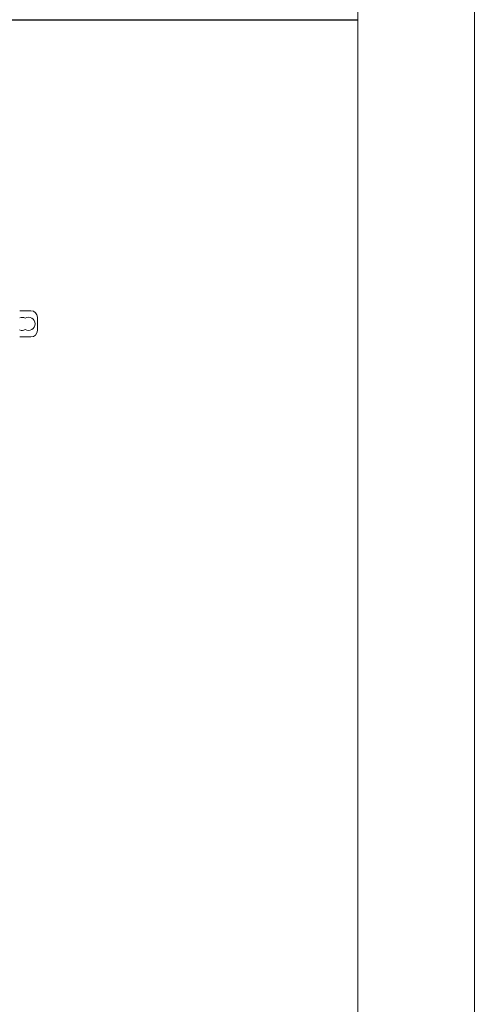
# Model space of a CAD drawing. Header units: millimetres. Extents: x 2293 to 4250, y -591 to 894.
# Tile 13 of 117: x 4111 to 4250, y -290 to 10. Entities that reach past the tile are written whole.
import ezdxf

# ---------------------------------------------------------------- set-up
doc = ezdxf.new("R2010")
doc.units = ezdxf.units.MM
doc.layers.add('1', color=7, linetype='Continuous', lineweight=13)
doc.layers.add('125', color=7, linetype='Continuous', true_color=0xffffff)
doc.styles.add('汉字标准样式', font='gbenor.shx', dxfattribs={"width": 0.8, "height": 5, "bigfont": 'gbcbig.shx'})

msp = doc.modelspace()

# ---------------------------------------------------------------- linework, layer by layer
at = {"color": 1}
msp.add_line((3313.94, 10.33), (4213.94, 10.33), dxfattribs=at)
at = {"layer": '1', "color": 7, "linetype": 'Continuous', "lineweight": 18}
for p, q in [((4113.94, -78.53), (4110.54, -78.53)), ((4115.94, -84.53), (4115.94, -80.53)), ((4110.54, -86.53), (4113.94, -86.53))]:
    msp.add_line(p, q, dxfattribs=at)
for centre, start, end in [((4111.24, -82.53), 60, 110.49), ((4113.24, -82.53), 0, 120), ((4113.94, -80.53), 0, 90), ((4113.24, -82.53), 240, 0), ((4111.24, -82.53), 249.1313, 300), ((4113.94, -84.53), 270, 0)]:
    msp.add_arc(centre, 2, start, end, dxfattribs=at)
at = {"layer": '125', "color": 3, "linetype": 'Continuous', "lineweight": 13}
msp.add_line((4249.53, 894.15), (4249.53, -590.85), dxfattribs=at)
at = {"layer": '125', "color": 7, "linetype": 'Continuous', "lineweight": 18}
msp.add_line((4213.94, 861.62), (4213.94, -558.33), dxfattribs=at)

# ---------------------------------------------------------------- texts
at = {"color": 7, "linetype": 'Continuous', "lineweight": 13, "attachment_point": 1, "style": '汉字标准样式'}
for s, insert, char_height, width in [('{\\W1;FS1系列电源接线图}', (3968.29, -25.25), 20, 138.5847), ('IO侧供电源', (4059.84, -262.55), 10, 42.5695)]:
    msp.add_mtext(s, dxfattribs=dict(at, insert=insert, char_height=char_height, width=width))

doc.saveas('drawing.dxf')
